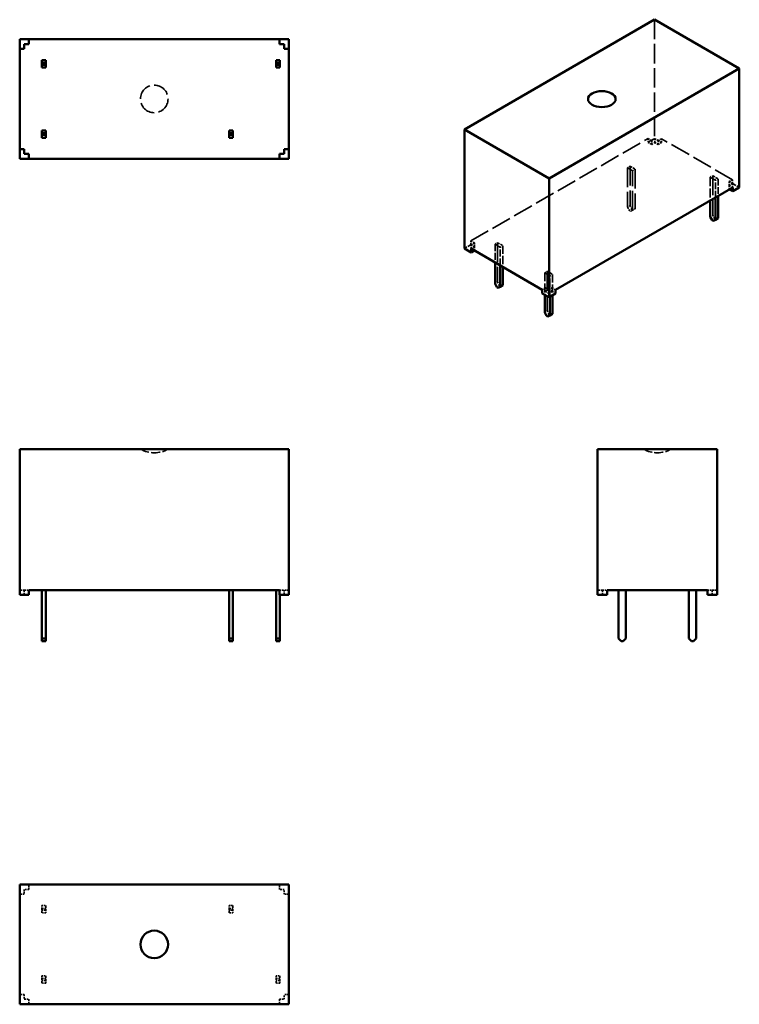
# Model space of a CAD drawing. Header units: millimetres. Extents: x 0 to 78, y 0 to 107.
import ezdxf

# ---------------------------------------------------------------- set-up
doc = ezdxf.new("R2010")
doc.units = ezdxf.units.MM
doc.header["$LTSCALE"] = 0.5
doc.linetypes.add('DASHED', pattern=[0.2067, 0.1654, -0.0413])
doc.layers.add('Arêtes cachées(ISO)', color=7, linetype='DASHED', lineweight=35)
doc.layers.add('Arêtes visibles(ISO)', color=7, linetype='Continuous', lineweight=50)

msp = doc.modelspace()

# ---------------------------------------------------------------- linework, layer by layer
at = {"layer": 'Arêtes cachées(ISO)', "ltscale": 25.479761}
msp.add_line((68.91, 106.85), (68.91, 93.95), dxfattribs=at)
at = {"layer": 'Arêtes cachées(ISO)', "ltscale": 26.318336}
msp.add_line((48.97, 82.84), (68.2, 93.95), dxfattribs=at)
at = {"layer": 'Arêtes cachées(ISO)', "ltscale": 3.809293}
for p, q in [((68.2, 93.54), (68.91, 93.95)), ((48.26, 82.03), (48.97, 82.43))]:
    msp.add_line(p, q, dxfattribs=at)
at = {"layer": 'Arêtes cachées(ISO)', "ltscale": 1.904597}
for p, q in [((68.2, 93.95), (68.2, 93.54)), ((68.94, 93.93), (68.59, 93.72)), ((68.59, 93.31), (68.59, 93.72)), ((68.94, 93.52), (68.59, 93.31)), ((69.3, 93.72), (68.94, 93.93)), ((68.94, 93.93), (68.94, 93.52)), ((69.3, 93.31), (68.94, 93.52)), ((69.65, 93.93), (69.3, 93.72)), ((69.3, 93.72), (69.65, 93.52)), ((69.3, 93.72), (69.3, 93.31)), ((69.3, 93.31), (69.65, 93.52)), ((69.65, 93.93), (69.65, 93.52)), ((77.36, 89.48), (77, 89.27)), ((77.36, 89.07), (77, 89.27)), ((77, 89.27), (77, 88.86)), ((77, 88.86), (77.36, 89.07)), ((77, 88.46), (77, 88.86)), ((77.36, 89.48), (77.36, 89.07)), ((77.36, 89.07), (77.36, 88.66)), ((77.36, 88.66), (77, 88.46)), ((48.97, 82.43), (48.97, 82.84)), ((49.36, 82.62), (49, 82.41)), ((49, 82.41), (49.36, 82.21)), ((49, 82), (49, 82.41)), ((49.36, 82.62), (49.36, 82.21)), ((49.36, 82.21), (49, 82)), ((49.36, 81.8), (49.36, 82.21)), ((57.06, 77.76), (56.71, 77.55)), ((57.06, 77.35), (56.71, 77.15)), ((57.06, 77.35), (57.06, 77.76)), ((57.06, 77.76), (57.42, 77.55)), ((57.42, 77.15), (57.06, 77.35)), ((57.42, 77.55), (57.77, 77.76)), ((57.42, 77.15), (57.42, 77.55)), ((57.77, 77.35), (57.42, 77.15)), ((57.77, 77.76), (57.77, 77.35)), ((0.5, 44.95), (0, 44.95)), ((0.5, 44.95), (1, 44.95)), ((0.5, 44.45), (0.5, 44.95)), ((28.2, 44.95), (28.7, 44.95)), ((28.22, 44.95), (28.22, 44.45)), ((29.2, 44.95), (28.7, 44.95)), ((28.7, 44.95), (28.7, 44.45)), ((63.25, 44.95), (63.75, 44.95)), ((63.25, 44.45), (63.25, 44.95)), ((74.65, 44.95), (75.15, 44.95)), ((75.15, 44.45), (75.15, 44.95)), ((0.5, 11.95), (0, 11.95)), ((0.5, 12.45), (0.5, 11.95)), ((1, 12.45), (0.5, 12.45)), ((28.7, 12.45), (28.2, 12.45)), ((28.7, 11.95), (28.7, 12.45)), ((29.2, 11.95), (28.7, 11.95)), ((0.5, 1.05), (0, 1.05)), ((0.5, 1.05), (0.5, 0.55)), ((0.5, 0.55), (1, 0.55)), ((28.2, 0.55), (28.7, 0.55)), ((29.2, 1.05), (28.7, 1.05)), ((28.7, 0.55), (28.7, 1.05))]:
    msp.add_line(p, q, dxfattribs=at)
at = {"layer": 'Arêtes cachées(ISO)', "ltscale": 2.095066}
for p, q in [((68.59, 93.72), (68.2, 93.95)), ((68.59, 93.31), (68.2, 93.54)), ((77, 88.86), (77.39, 88.64)), ((49.36, 82.62), (48.97, 82.84)), ((57.77, 77.76), (58.16, 77.53)), ((57.77, 77.35), (58.16, 77.13)), ((63.25, 44.95), (62.7, 44.95)), ((75.15, 44.95), (75.7, 44.95)), ((1, 12.45), (1, 13)), ((28.2, 12.45), (28.2, 13)), ((1, 0.55), (1, 0)), ((28.2, 0.55), (28.2, 0))]:
    msp.add_line(p, q, dxfattribs=at)
at = {"layer": 'Arêtes cachées(ISO)', "ltscale": 0.19037}
for p, q in [((68.91, 93.95), (68.94, 93.93)), ((77, 88.46), (77.04, 88.43)), ((49, 82.41), (48.97, 82.43))]:
    msp.add_line(p, q, dxfattribs=at)
at = {"layer": 'Arêtes cachées(ISO)', "ltscale": 26.366714}
msp.add_line((77.36, 89.48), (69.65, 93.93), dxfattribs=at)
at = {"layer": 'Arêtes cachées(ISO)', "ltscale": 1.523657}
for p, q in [((65.96, 90.78), (66.24, 90.95)), ((66.81, 90.62), (66.52, 90.46)), ((74.94, 89.75), (75.22, 89.91)), ((75.79, 89.58), (75.5, 89.42)), ((65.96, 86.5), (66.24, 86.66)), ((66.45, 86.29), (66.17, 86.13)), ((66.81, 86.33), (66.52, 86.17)), ((74.94, 85.46), (75.22, 85.62)), ((75.43, 85.25), (75.15, 85.09)), ((51.59, 82.49), (51.87, 82.65)), ((52.44, 82.32), (52.16, 82.16)), ((56.98, 79.38), (57.26, 79.54)), ((57.83, 79.21), (57.54, 79.05)), ((51.59, 78.2), (51.87, 78.36)), ((52.09, 78), (51.8, 77.83)), ((56.98, 75.09), (57.26, 75.25)), ((57.47, 74.88), (57.19, 74.72)), ((2.42, 10.71), (2.82, 10.71)), ((22.74, 10.71), (23.14, 10.71)), ((2.82, 10.41), (2.42, 10.41)), ((2.42, 10.21), (2.82, 10.21)), ((2.82, 9.91), (2.42, 9.91)), ((23.14, 10.41), (22.74, 10.41)), ((22.74, 10.21), (23.14, 10.21)), ((23.14, 9.91), (22.74, 9.91)), ((2.42, 3.09), (2.82, 3.09)), ((2.82, 2.79), (2.42, 2.79)), ((2.42, 2.59), (2.82, 2.59)), ((2.82, 2.29), (2.42, 2.29)), ((27.82, 3.09), (28.22, 3.09)), ((28.22, 2.79), (27.82, 2.79)), ((27.82, 2.59), (28.22, 2.59)), ((28.22, 2.29), (27.82, 2.29))]:
    msp.add_line(p, q, dxfattribs=at)
at = {"layer": 'Arêtes cachées(ISO)', "ltscale": 3.047415}
for p, q in [((66.24, 90.95), (66.81, 90.62)), ((66.52, 90.46), (65.96, 90.78)), ((75.22, 89.91), (75.79, 89.58)), ((75.5, 89.42), (74.94, 89.75)), ((52.16, 82.16), (51.59, 82.49)), ((51.87, 82.65), (52.44, 82.32)), ((57.54, 79.05), (56.98, 79.38)), ((57.26, 79.54), (57.83, 79.21)), ((2.42, 9.91), (2.42, 10.71)), ((2.82, 10.71), (2.82, 9.91)), ((22.74, 9.91), (22.74, 10.71)), ((23.14, 10.71), (23.14, 9.91)), ((2.42, 2.29), (2.42, 3.09)), ((2.82, 3.09), (2.82, 2.29)), ((27.82, 2.29), (27.82, 3.09)), ((28.22, 3.09), (28.22, 2.29))]:
    msp.add_line(p, q, dxfattribs=at)
at = {"layer": 'Arêtes cachées(ISO)', "ltscale": 25.39913}
for p, q in [((66.24, 90.95), (66.24, 86.66)), ((65.96, 90.78), (65.96, 86.5)), ((66.52, 86.17), (66.52, 90.46)), ((66.81, 90.62), (66.81, 86.33)), ((75.22, 89.91), (75.22, 85.62)), ((51.87, 82.65), (51.87, 78.36)), ((57.26, 79.54), (57.26, 75.25))]:
    msp.add_line(p, q, dxfattribs=at)
at = {"layer": 'Arêtes cachées(ISO)', "ltscale": 11.770925}
msp.add_line((74.94, 89.75), (74.94, 87.22), dxfattribs=at)
at = {"layer": 'Arêtes cachées(ISO)', "ltscale": 8.723411}
for p, q in [((75.5, 87.55), (75.5, 89.42)), ((75.79, 89.58), (75.79, 87.71))]:
    msp.add_line(p, q, dxfattribs=at)
at = {"layer": 'Arêtes cachées(ISO)', "ltscale": 3.999763}
msp.add_line((78.1, 88.64), (77.36, 89.07), dxfattribs=at)
at = {"layer": 'Arêtes cachées(ISO)', "ltscale": 1.616089}
for p, q in [((66.24, 86.66), (66.45, 86.29)), ((66.17, 86.13), (65.96, 86.5)), ((66.52, 86.17), (66.31, 86.05)), ((75.22, 85.62), (75.43, 85.25)), ((51.87, 78.36), (52.09, 78)), ((57.26, 75.25), (57.47, 74.88))]:
    msp.add_line(p, q, dxfattribs=at)
at = {"layer": 'Arêtes cachées(ISO)', "ltscale": 0.761779}
for p, q in [((66.17, 86.13), (66.31, 86.05)), ((66.6, 86.21), (66.45, 86.29)), ((75.58, 85.17), (75.43, 85.25)), ((52.23, 77.91), (52.09, 78)), ((57.61, 74.8), (57.47, 74.88))]:
    msp.add_line(p, q, dxfattribs=at)
at = {"layer": 'Arêtes cachées(ISO)', "ltscale": 9.218632}
for p, q in [((51.59, 82.49), (51.59, 80.51)), ((52.16, 80.18), (52.16, 82.16))]:
    msp.add_line(p, q, dxfattribs=at)
at = {"layer": 'Arêtes cachées(ISO)', "ltscale": 10.742389}
msp.add_line((52.44, 82.32), (52.44, 80.02), dxfattribs=at)
at = {"layer": 'Arêtes cachées(ISO)', "ltscale": 11.123328}
msp.add_line((56.98, 79.38), (56.98, 76.99), dxfattribs=at)
at = {"layer": 'Arêtes cachées(ISO)', "ltscale": 10.628107}
for p, q in [((57.83, 79.21), (57.83, 76.93)), ((57.54, 76.77), (57.54, 79.05))]:
    msp.add_line(p, q, dxfattribs=at)
at = {"layer": 'Arêtes cachées(ISO)', "ltscale": 22.747486}
msp.add_circle((14.6, 98.25), 1.5, dxfattribs=at)
at = {"layer": 'Arêtes cachées(ISO)', "ltscale": 11.938115}
for centre in [(14.6, 62.85), (69.2, 62.85)]:
    msp.add_arc(centre, 3, 240.0736, 299.9264, dxfattribs=at)
at = {"layer": 'Arêtes visibles(ISO)'}
for p, q in [((68.91, 106.85), (48.26, 94.93)), ((78.1, 101.54), (68.91, 106.85)), ((0, 104.75), (1, 104.75)), ((0, 103.7), (0, 104.75)), ((1, 104.75), (28.2, 104.75)), ((1, 104.2), (1, 104.75)), ((28.2, 104.75), (29.2, 104.75)), ((28.2, 104.2), (28.2, 104.75)), ((29.2, 104.75), (29.2, 103.7)), ((0, 92.8), (0, 103.7)), ((0.5, 103.7), (0, 103.7)), ((1, 104.2), (0.5, 104.2)), ((0.5, 104.2), (0.5, 103.7)), ((28.7, 104.2), (28.2, 104.2)), ((28.7, 103.7), (28.7, 104.2)), ((28.7, 103.7), (29.2, 103.7)), ((29.2, 103.7), (29.2, 92.8)), ((2.82, 102.46), (2.42, 102.46)), ((2.42, 102.46), (2.42, 102.16)), ((2.42, 102.16), (2.82, 102.16)), ((2.42, 101.96), (2.42, 102.16)), ((2.82, 101.96), (2.42, 101.96)), ((2.42, 101.96), (2.42, 101.66)), ((2.42, 101.66), (2.82, 101.66)), ((2.82, 102.16), (2.82, 102.46)), ((2.82, 102.16), (2.82, 101.96)), ((2.82, 101.66), (2.82, 101.96)), ((28.22, 102.46), (27.82, 102.46)), ((27.82, 102.46), (27.82, 102.16)), ((27.82, 102.16), (28.22, 102.16)), ((27.82, 101.96), (27.82, 102.16)), ((28.22, 101.96), (27.82, 101.96)), ((27.82, 101.96), (27.82, 101.66)), ((27.82, 101.66), (28.22, 101.66)), ((28.22, 102.16), (28.22, 102.46)), ((28.22, 102.16), (28.22, 101.96)), ((28.22, 101.66), (28.22, 101.96)), ((57.45, 89.62), (78.1, 101.54)), ((78.1, 88.64), (78.1, 101.54)), ((2.82, 94.84), (2.42, 94.84)), ((2.42, 94.84), (2.42, 94.54)), ((2.42, 94.54), (2.82, 94.54)), ((2.42, 94.34), (2.42, 94.54)), ((2.82, 94.34), (2.42, 94.34)), ((2.42, 94.34), (2.42, 94.04)), ((2.42, 94.04), (2.82, 94.04)), ((2.82, 94.54), (2.82, 94.84)), ((2.82, 94.54), (2.82, 94.34)), ((2.82, 94.04), (2.82, 94.34)), ((23.14, 94.84), (22.74, 94.84)), ((22.74, 94.84), (22.74, 94.54)), ((22.74, 94.54), (23.14, 94.54)), ((22.74, 94.34), (22.74, 94.54)), ((23.14, 94.34), (22.74, 94.34)), ((22.74, 94.34), (22.74, 94.04)), ((22.74, 94.04), (23.14, 94.04)), ((23.14, 94.54), (23.14, 94.84)), ((23.14, 94.54), (23.14, 94.34)), ((23.14, 94.04), (23.14, 94.34)), ((48.26, 82.03), (48.26, 94.93)), ((48.26, 94.93), (57.45, 89.62)), ((0, 92.8), (0, 91.75)), ((0.5, 92.8), (0, 92.8)), ((0.5, 92.3), (0.5, 92.8)), ((1, 92.3), (0.5, 92.3)), ((1, 92.3), (1, 91.75)), ((28.7, 92.3), (28.2, 92.3)), ((28.2, 92.3), (28.2, 91.75)), ((28.7, 92.8), (29.2, 92.8)), ((28.7, 92.8), (28.7, 92.3)), ((29.2, 91.75), (29.2, 92.8)), ((0, 91.75), (1, 91.75)), ((1, 91.75), (28.2, 91.75)), ((28.2, 91.75), (29.2, 91.75)), ((57.45, 76.72), (57.45, 89.62)), ((58.16, 77.53), (77.39, 88.64)), ((75.79, 87.71), (75.79, 85.3)), ((77.04, 88.43), (77.39, 88.23)), ((77.39, 88.64), (77.39, 88.23)), ((77.39, 88.23), (78.1, 88.64)), ((74.94, 87.22), (74.94, 85.46)), ((75.5, 85.13), (75.5, 87.55)), ((75.15, 85.09), (74.94, 85.46)), ((75.15, 85.09), (75.29, 85.01)), ((75.5, 85.13), (75.29, 85.01)), ((75.79, 85.3), (75.5, 85.13)), ((49, 81.6), (48.26, 82.03)), ((49, 82), (49, 81.6)), ((49, 82), (56.71, 77.55)), ((49.36, 81.8), (49, 81.6)), ((51.59, 80.51), (51.59, 78.2)), ((52.16, 77.87), (52.16, 80.18)), ((52.44, 80.02), (52.44, 78.04)), ((51.8, 77.83), (51.59, 78.2)), ((52.44, 78.04), (52.16, 77.87)), ((51.8, 77.83), (51.94, 77.75)), ((52.16, 77.87), (51.94, 77.75)), ((56.71, 77.55), (56.71, 77.15)), ((56.71, 77.15), (57.45, 76.72)), ((56.98, 76.99), (56.98, 75.09)), ((57.45, 76.72), (58.16, 77.13)), ((57.83, 76.93), (57.83, 74.93)), ((58.16, 77.13), (58.16, 77.53)), ((57.54, 74.76), (57.54, 76.77)), ((57.19, 74.72), (56.98, 75.09)), ((57.83, 74.93), (57.54, 74.76)), ((57.19, 74.72), (57.33, 74.64)), ((57.54, 74.76), (57.33, 74.64)), ((0, 60.25), (29.2, 60.25)), ((0, 44.45), (0, 60.25)), ((29.2, 44.45), (29.2, 60.25)), ((62.7, 44.45), (62.7, 60.25)), ((62.7, 60.25), (75.7, 60.25)), ((75.7, 44.45), (75.7, 60.25)), ((1, 44.45), (1, 44.95)), ((1, 44.95), (28.2, 44.95)), ((2.42, 39.7), (2.42, 44.95)), ((2.82, 44.95), (2.82, 39.7)), ((22.74, 39.7), (22.74, 44.95)), ((23.14, 44.95), (23.14, 39.7)), ((27.82, 39.7), (27.82, 44.95)), ((28.2, 44.95), (28.2, 44.45)), ((63.75, 44.95), (63.75, 44.45)), ((63.75, 44.95), (74.65, 44.95)), ((64.99, 44.95), (64.99, 39.7)), ((65.79, 39.7), (65.79, 44.95)), ((72.61, 44.95), (72.61, 39.7)), ((73.41, 39.7), (73.41, 44.95)), ((74.65, 44.95), (74.65, 44.45)), ((0, 44.45), (1, 44.45)), ((28.2, 44.45), (29.2, 44.45)), ((28.22, 44.45), (28.22, 39.7)), ((63.75, 44.45), (62.7, 44.45)), ((74.65, 44.45), (75.7, 44.45)), ((2.82, 39.7), (2.42, 39.7)), ((2.42, 39.7), (2.42, 39.4)), ((2.82, 39.4), (2.82, 39.7)), ((23.14, 39.7), (22.74, 39.7)), ((22.74, 39.7), (22.74, 39.4)), ((23.14, 39.4), (23.14, 39.7)), ((28.22, 39.7), (27.82, 39.7)), ((27.82, 39.7), (27.82, 39.4)), ((28.22, 39.4), (28.22, 39.7)), ((65.29, 39.4), (64.99, 39.7)), ((65.79, 39.7), (65.49, 39.4)), ((72.91, 39.4), (72.61, 39.7)), ((73.41, 39.7), (73.11, 39.4)), ((2.42, 39.4), (2.82, 39.4)), ((22.74, 39.4), (23.14, 39.4)), ((27.82, 39.4), (28.22, 39.4)), ((65.29, 39.4), (65.49, 39.4)), ((72.91, 39.4), (73.11, 39.4)), ((0, 13), (0, 0)), ((29.2, 13), (0, 13)), ((29.2, 0), (29.2, 13)), ((0, 0), (29.2, 0))]:
    msp.add_line(p, q, dxfattribs=at)
msp.add_circle((14.6, 6.5), 1.5, dxfattribs=at)
msp.add_ellipse((63.18, 98.23), major_axis=(-1.5, 0), ratio=0.57735, dxfattribs=at)

doc.saveas('drawing.dxf')
